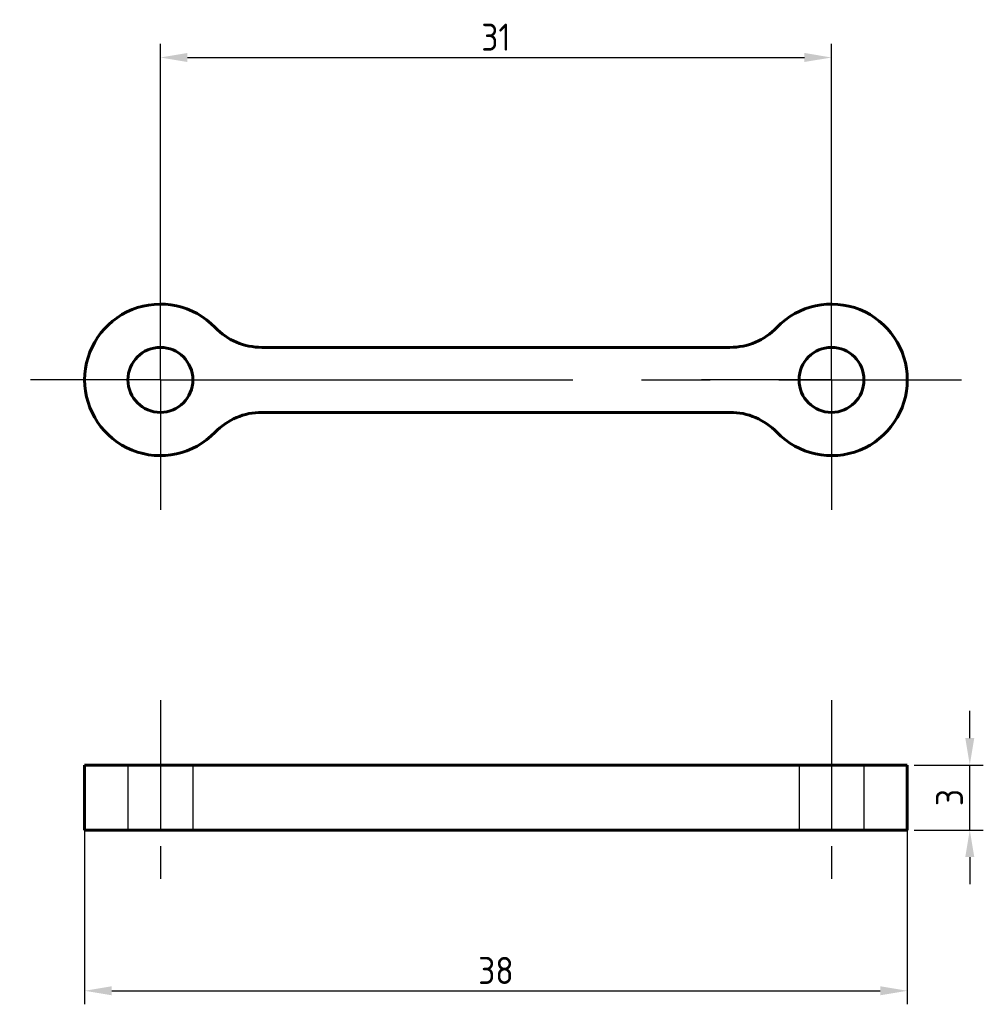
# Model space of a CAD drawing. Header units: millimetres. Extents: x 94.5 to 139, y 169.5 to 215.
import ezdxf

# ---------------------------------------------------------------- set-up
doc = ezdxf.new("R2010")
doc.units = ezdxf.units.MM
for name, pattern in [('AM_ISO08W050', [18, 12, -1.5, 3, -1.5]), ('AM_ISO08W050x2', [9, 6, -0.75, 1.5, -0.75]), ('CENTER2', [28.575, 19.05, -3.175, 3.175, -3.175]), ('HIDDEN2', [4.7625, 3.175, -1.5875])]:
    doc.linetypes.add(name, pattern=pattern)
doc.layers.get('0').update_dxf_attribs({"lineweight": 60})
for name, color, linetype, lineweight in [('AM_7', 4, 'AM_ISO08W050', 25), ('Annotations', 50, 'Continuous', 30), ('Center Lines', 140, 'CENTER2', 30), ('Hidden Line', 7, 'HIDDEN2', 30)]:
    doc.layers.add(name, color=color, linetype=linetype, lineweight=lineweight)
doc.styles.get("Standard").update_dxf_attribs({"font": 'ISOCP.SHX'})
doc.dimstyles.new('Annotative', dxfattribs={"dimscale": 0, "dimtxt": 2.5, "dimasz": 2.5, "dimexe": 1.25, "dimexo": 0.625, "dimtad": 1, "dimtxsty": 'Standard', "dimcen": 2.5, "dimadec": 0, "dimazin": 0, "dimtfac": 1, "dimtmove": 0, "dimatfit": 3, "dimfxl": 1, "dimarcsym": 0})

# ---------------------------------------------------------------- blocks, each defined once
blk = doc.blocks.new('*D3')
at = {"layer": 'Annotations', "color": 0, "lineweight": -2, "transparency": 16777216}
for p, q in [((100.963, 198.65), (100.963, 213.857)), ((131.963, 198.65), (131.963, 213.857)), ((102.213, 213.232), (130.713, 213.232))]:
    blk.add_line(p, q, dxfattribs=at)
at = {"layer": 'Annotations', "color": 0, "transparency": 16777216}
for points in [[(102.213, 213.441), (102.213, 213.024), (100.963, 213.232)], [(130.713, 213.441), (130.713, 213.024), (131.963, 213.232)]]:
    blk.add_solid(points, dxfattribs=at)
at = {"layer": 'Defpoints', "color": 0, "transparency": 16777216}
for p in [(131.963, 213.232), (100.963, 198.338), (131.963, 198.338)]:
    blk.add_point(p, dxfattribs=at)
at = {"layer": 'Annotations', "color": 0, "transparency": 16777216, "insert": (116.463, 214.17), "char_height": 1.25, "attachment_point": 5}
blk.add_mtext('31', dxfattribs=at)
blk = doc.blocks.new('*D4')
at = {"layer": 'Annotations', "color": 0, "lineweight": -2, "transparency": 16777216}
for p, q in [((97.463, 180.227), (97.463, 169.487)), ((135.463, 180.227), (135.463, 169.487)), ((98.713, 170.112), (134.213, 170.112))]:
    blk.add_line(p, q, dxfattribs=at)
at = {"layer": 'Annotations', "color": 0, "transparency": 16777216}
for points in [[(98.713, 170.321), (98.713, 169.904), (97.463, 170.112)], [(134.213, 170.321), (134.213, 169.904), (135.463, 170.112)]]:
    blk.add_solid(points, dxfattribs=at)
at = {"layer": 'Defpoints', "color": 0, "transparency": 16777216}
for p in [(97.463, 180.54), (135.463, 180.54), (135.463, 170.112)]:
    blk.add_point(p, dxfattribs=at)
at = {"layer": 'Annotations', "color": 0, "transparency": 16777216, "insert": (116.463, 171.05), "char_height": 1.25, "attachment_point": 5}
blk.add_mtext('38', dxfattribs=at)
blk = doc.blocks.new('*D5')
at = {"layer": 'Annotations', "color": 0, "lineweight": -2, "transparency": 16777216}
for p, q in [((138.351, 181.79), (138.351, 183.04)), ((135.776, 180.54), (138.976, 180.54)), ((138.351, 177.54), (138.351, 180.54)), ((135.776, 177.54), (138.976, 177.54)), ((138.351, 176.29), (138.351, 175.04))]:
    blk.add_line(p, q, dxfattribs=at)
at = {"layer": 'Annotations', "color": 0, "transparency": 16777216}
for points in [[(138.142, 181.79), (138.559, 181.79), (138.351, 180.54)], [(138.142, 176.29), (138.559, 176.29), (138.351, 177.54)]]:
    blk.add_solid(points, dxfattribs=at)
at = {"layer": 'Defpoints', "color": 0, "transparency": 16777216}
for p in [(135.463, 180.54), (138.351, 180.54), (135.463, 177.54)]:
    blk.add_point(p, dxfattribs=at)
at = {"layer": 'Annotations', "color": 0, "transparency": 16777216, "insert": (137.413, 179.04), "char_height": 1.25, "attachment_point": 5, "rotation": 90}
blk.add_mtext('3', dxfattribs=at)

msp = doc.modelspace()

# ---------------------------------------------------------------- linework, layer by layer
for p, q in [((105.654, 199.838), (127.273, 199.838)), ((105.654, 196.838), (127.273, 196.838)), ((97.463, 180.54), (97.463, 177.54)), ((135.463, 180.54), (97.463, 180.54)), ((135.463, 177.54), (135.463, 180.54)), ((97.463, 177.54), (135.463, 177.54))]:
    msp.add_line(p, q)
for centre in [(100.963, 198.338), (131.963, 198.338)]:
    msp.add_circle(centre, 1.5)
for centre, radius, start, end in [((100.963, 198.338), 3.5, 43.8131, 316.1869), ((131.963, 198.338), 3.5, 223.8131, 136.1869), ((105.654, 202.838), 3, 223.8131, 270), ((127.273, 202.838), 3, 270, 316.1869), ((105.654, 193.838), 3, 90, 136.1869), ((127.273, 193.838), 3, 43.8131, 90)]:
    msp.add_arc(centre, radius, start, end)
at = {"layer": 'AM_7', "linetype": 'AM_ISO08W050x2'}
for p, q in [((100.963, 198.338), (100.963, 204.838)), ((131.963, 198.338), (131.963, 204.838)), ((100.963, 198.338), (94.463, 198.338)), ((100.963, 198.338), (107.463, 198.338)), ((100.963, 198.338), (100.963, 191.838)), ((131.963, 198.338), (125.463, 198.338)), ((131.963, 198.338), (138.463, 198.338)), ((131.963, 198.338), (131.963, 191.838)), ((100.963, 183.54), (100.963, 174.54)), ((131.963, 183.54), (131.963, 174.54))]:
    msp.add_line(p, q, dxfattribs=at)
at = {"layer": 'Center Lines'}
msp.add_line((100.963, 198.338), (131.963, 198.338), dxfattribs=at)
at = {"layer": 'Hidden Line'}
for p, q in [((99.463, 180.54), (99.463, 177.54)), ((102.463, 180.54), (102.463, 177.54)), ((130.463, 180.54), (130.463, 177.54)), ((133.463, 180.54), (133.463, 177.54))]:
    msp.add_line(p, q, dxfattribs=at)

# ---------------------------------------------------------------- dimensions: what is measured, and where the dimension line sits
at = {"layer": 'Annotations'}
for base, p1, p2, picture, middle in [((131.963, 213.232), (100.963, 198.338), (131.963, 198.338), '*D3', (116.463, 214.17)), ((135.463, 170.112), (97.463, 180.54), (135.463, 180.54), '*D4', (116.463, 171.05))]:
    dim = msp.add_linear_dim(base=base, p1=p1, p2=p2, dimstyle='Annotative', dxfattribs=at)
    dim.commit()
    dim.dimension.update_dxf_attribs({"geometry": picture, "text_midpoint": middle})
dim = msp.add_linear_dim(base=(138.351, 180.54), p1=(135.463, 177.54), p2=(135.463, 180.54), angle=90, dimstyle='Annotative', dxfattribs=at)
dim.commit()
dim.dimension.update_dxf_attribs({"geometry": '*D5', "text_midpoint": (137.413, 179.04)})

doc.saveas('drawing.dxf')
